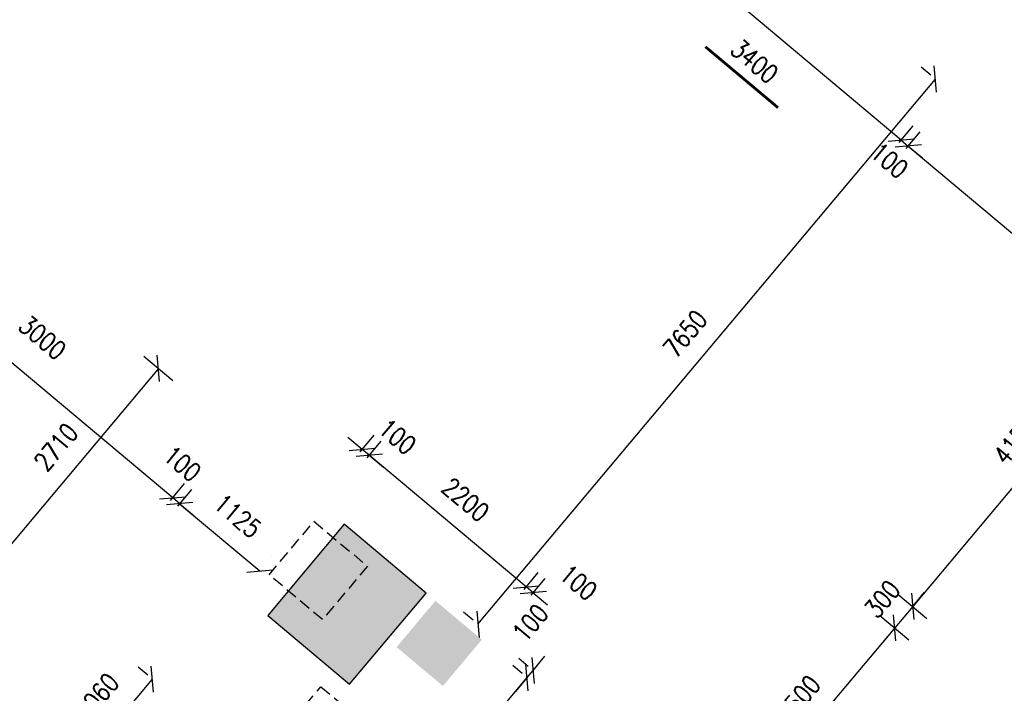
# Model space of a CAD drawing. Header units: millimetres. Extents: x 833220848 to 834439174, y 817676276 to 818025844.
# Tile 19 of 33: x 834232155 to 834242736, y 817929217 to 817936457. Entities that reach past the tile are written whole.
import ezdxf

# ---------------------------------------------------------------- set-up
doc = ezdxf.new("R2010")
doc.units = ezdxf.units.MM
doc.header["$LTSCALE"] = 1000
doc.header["$MEASUREMENT"] = 0
doc.linetypes.add('HIDDEN2', pattern=[0.1875, 0.125, -0.0625])
for name, color, linetype in [('3B52X_GBP_amendmentC', 150, 'Continuous'), ('_BD Amendment C Changes', 10, 'Continuous'), ('MGD064_C097', 97, 'Continuous')]:
    doc.layers.add(name, color=color, linetype=linetype)
doc.layers.add('VPA031_Dimension GF', color=6, linetype='Continuous', lineweight=13)
doc.styles.add('RLP-SIMPLEX', font='SIMPLEX.shx', dxfattribs={"width": 0.8})
doc.dimstyles.new('VP-SIMPLEX_D200', dxfattribs={"dimscale": 200, "dimtxt": 1, "dimasz": 1, "dimexe": 1, "dimexo": 1, "dimgap": 1, "dimtad": 1, "dimdec": 1, "dimdsep": 46, "dimtxsty": 'RLP-SIMPLEX', "dimblk": 'OBLIQUE', "dimcen": 1, "dimclrd": 1, "dimclre": 1, "dimclrt": 256, "dimadec": 1, "dimazin": 2, "dimtfac": 1, "dimtdec": 1, "dimtix": 1, "dimtmove": 2, "dimatfit": 1, "dimfxl": 0, "dimtolj": 1, "dimtzin": 0, "dimarcsym": 0})

# ---------------------------------------------------------------- blocks, each defined once
blk = doc.blocks.new('_Oblique')
at = {"color": 0, "linetype": 'ByBlock', "lineweight": -2}
blk.add_line((-0.5, -0.5), (0.5, 0.5), dxfattribs=at)
blk = doc.blocks.new('*D78')
at = {"layer": 'VPA031_Dimension GF', "color": 1, "lineweight": -2}
for p, q in [((834239001, 817937323), (834239151, 817937502)), ((834241627, 817935164), (834239023, 817937349)), ((834241605, 817935137), (834241756, 817935317))]:
    blk.add_line(p, q, dxfattribs=at)
at = {"layer": 'VPA031_Dimension GF', "color": 1, "lineweight": -2, "xscale": 200, "yscale": 200, "zscale": 200}
for p, rotation in [((834239023, 817937349), 140.0000000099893), ((834241627, 817935164), 320.0000000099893)]:
    blk.add_blockref('_Oblique', p, dxfattribs=dict(at, rotation=rotation))
at = {"layer": 'VPA031_Dimension GF', "color": 6, "insert": (834240052, 817936009), "char_height": 200, "attachment_point": 5, "rotation": 320, "style": 'RLP-SIMPLEX'}
blk.add_mtext('\\A1;3400', dxfattribs=at)
blk = doc.blocks.new('*D79')
at = {"layer": 'VPA031_Dimension GF', "color": 1, "lineweight": -2}
for p, q in [((834241682, 817935073), (834241832, 817935253)), ((834241704, 817935099), (834247533, 817930208)), ((834247511, 817930181), (834247662, 817930361))]:
    blk.add_line(p, q, dxfattribs=at)
at = {"layer": 'VPA031_Dimension GF', "color": 1, "lineweight": -2, "xscale": 200, "yscale": 200, "zscale": 200}
for p, rotation in [((834241704, 817935099), 139.9999996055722), ((834247533, 817930208), 319.9999996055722)]:
    blk.add_blockref('_Oblique', p, dxfattribs=dict(at, rotation=rotation))
at = {"layer": 'VPA031_Dimension GF', "color": 6, "insert": (834243804, 817932846), "char_height": 200, "attachment_point": 5, "rotation": 320, "style": 'RLP-SIMPLEX'}
blk.add_mtext('\\A1;7610', dxfattribs=at)
blk = doc.blocks.new('*D80')
at = {"layer": 'VPA031_Dimension GF', "color": 1, "lineweight": -2}
for p, q in [((834241627, 817935164), (834241474, 817935292)), ((834241605, 817935137), (834241756, 817935317)), ((834241682, 817935073), (834241832, 817935253)), ((834241627, 817935164), (834241704, 817935099)), ((834241704, 817935099), (834241857, 817934971))]:
    blk.add_line(p, q, dxfattribs=at)
at = {"layer": 'VPA031_Dimension GF', "color": 1, "lineweight": -2, "xscale": 200, "yscale": 200, "zscale": 200}
for p, rotation in [((834241627, 817935164), 320.0000000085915), ((834241704, 817935099), 140.0000000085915)]:
    blk.add_blockref('_Oblique', p, dxfattribs=dict(at, rotation=rotation))
at = {"layer": 'VPA031_Dimension GF', "color": 6, "insert": (834241502, 817934943), "char_height": 200, "attachment_point": 5, "rotation": 320, "style": 'RLP-SIMPLEX'}
blk.add_mtext('\\A1;100', dxfattribs=at)
blk = doc.blocks.new('*D82')
at = {"layer": 'VPA031_Dimension GF', "color": 1, "lineweight": -2}
for p, q in [((834235278, 817941457), (834235784, 817941032)), ((834235631, 817941161), (834230713, 817935300)), ((834230361, 817935596), (834230866, 817935172))]:
    blk.add_line(p, q, dxfattribs=at)
at = {"layer": 'VPA031_Dimension GF', "color": 1, "lineweight": -2, "xscale": 200, "yscale": 200, "zscale": 200}
for p, rotation in [((834235631, 817941161), 50.00000003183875), ((834230713, 817935300), 230.0000000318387)]:
    blk.add_blockref('_Oblique', p, dxfattribs=dict(at, rotation=rotation))
at = {"layer": 'VPA031_Dimension GF', "color": 6, "insert": (834232942, 817938423), "char_height": 200, "attachment_point": 5, "rotation": 50, "style": 'RLP-SIMPLEX'}
blk.add_mtext('\\A1;7650', dxfattribs=at)
blk = doc.blocks.new('*D87')
at = {"layer": 'VPA031_Dimension GF', "color": 1, "lineweight": -2}
for p, q in [((834245892, 817932093), (834246204, 817931831)), ((834246051, 817931960), (834241584, 817926636)), ((834241425, 817926769), (834241737, 817926507))]:
    blk.add_line(p, q, dxfattribs=at)
at = {"layer": 'VPA031_Dimension GF', "color": 1, "lineweight": -2, "xscale": 200, "yscale": 200, "zscale": 200}
for p, rotation in [((834246051, 817931960), 49.9999994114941), ((834241584, 817926636), 229.9999994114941)]:
    blk.add_blockref('_Oblique', p, dxfattribs=dict(at, rotation=rotation))
at = {"layer": 'VPA031_Dimension GF', "color": 6, "insert": (834243588, 817929491), "char_height": 200, "attachment_point": 5, "rotation": 50, "style": 'RLP-SIMPLEX'}
blk.add_mtext('\\A1;6950', dxfattribs=at)
blk = doc.blocks.new('*D92')
at = {"layer": 'VPA031_Dimension GF', "color": 1, "lineweight": -2}
for p, q in [((834231478, 817933220), (834231629, 817933399)), ((834233799, 817931318), (834231501, 817933246)), ((834233777, 817931291), (834233927, 817931471))]:
    blk.add_line(p, q, dxfattribs=at)
at = {"layer": 'VPA031_Dimension GF', "color": 1, "lineweight": -2, "xscale": 200, "yscale": 200, "zscale": 200}
for p, rotation in [((834231501, 817933246), 139.9999999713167), ((834233799, 817931318), 319.9999999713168)]:
    blk.add_blockref('_Oblique', p, dxfattribs=dict(at, rotation=rotation))
at = {"layer": 'VPA031_Dimension GF', "color": 6, "insert": (834232400, 817933040), "char_height": 200, "attachment_point": 5, "rotation": 320, "style": 'RLP-SIMPLEX'}
blk.add_mtext('\\A1;3000', dxfattribs=at)
blk = doc.blocks.new('*D93')
at = {"layer": 'VPA031_Dimension GF', "color": 1, "lineweight": -2}
for p, q in [((834235835, 817931839), (834235682, 817931968)), ((834235813, 817931813), (834235964, 817931992)), ((834235912, 817931775), (834235835, 817931839)), ((834235890, 817931749), (834236041, 817931928)), ((834235912, 817931775), (834236065, 817931646))]:
    blk.add_line(p, q, dxfattribs=at)
at = {"layer": 'VPA031_Dimension GF', "color": 1, "lineweight": -2, "xscale": 200, "yscale": 200, "zscale": 200}
for p, rotation in [((834235835, 817931839), 320.0000000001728), ((834235912, 817931775), 140.0000000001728)]:
    blk.add_blockref('_Oblique', p, dxfattribs=dict(at, rotation=rotation))
at = {"layer": 'VPA031_Dimension GF', "color": 6, "insert": (834236213, 817931976), "char_height": 200, "attachment_point": 5, "rotation": 320, "style": 'RLP-SIMPLEX'}
blk.add_mtext('\\A1;100', dxfattribs=at)
blk = doc.blocks.new('*D94')
at = {"layer": 'VPA031_Dimension GF', "color": 1, "lineweight": -2}
for p, q in [((834235890, 817931749), (834236041, 817931928)), ((834237597, 817930361), (834235912, 817931775)), ((834237575, 817930334), (834237726, 817930514))]:
    blk.add_line(p, q, dxfattribs=at)
at = {"layer": 'VPA031_Dimension GF', "color": 1, "lineweight": -2, "xscale": 200, "yscale": 200, "zscale": 200}
for p, rotation in [((834235912, 817931775), 140.0000000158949), ((834237597, 817930361), 320.0000000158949)]:
    blk.add_blockref('_Oblique', p, dxfattribs=dict(at, rotation=rotation))
at = {"layer": 'VPA031_Dimension GF', "color": 6, "insert": (834236947, 817931298), "char_height": 200, "attachment_point": 5, "rotation": 320, "style": 'RLP-SIMPLEX'}
blk.add_mtext('\\A1;2200', dxfattribs=at)
blk = doc.blocks.new('*D95')
at = {"layer": 'VPA031_Dimension GF', "color": 1, "lineweight": -2}
for p, q in [((834237597, 817930361), (834237444, 817930489)), ((834237575, 817930334), (834237726, 817930514)), ((834237674, 817930297), (834237597, 817930361)), ((834237652, 817930270), (834237802, 817930450)), ((834237674, 817930297), (834237827, 817930168))]:
    blk.add_line(p, q, dxfattribs=at)
at = {"layer": 'VPA031_Dimension GF', "color": 1, "lineweight": -2, "xscale": 200, "yscale": 200, "zscale": 200}
for p, rotation in [((834237597, 817930361), 320.0000000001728), ((834237674, 817930297), 140.0000000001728)]:
    blk.add_blockref('_Oblique', p, dxfattribs=dict(at, rotation=rotation))
at = {"layer": 'VPA031_Dimension GF', "color": 6, "insert": (834238159, 817930407), "char_height": 200, "attachment_point": 5, "rotation": 320, "style": 'RLP-SIMPLEX'}
blk.add_mtext('\\A1;100', dxfattribs=at)
blk = doc.blocks.new('*D64')
at = {"layer": 'VPA031_Dimension GF', "color": 1, "lineweight": -2}
for p, q in [((834233488, 817932842), (834233799, 817932580)), ((834233646, 817932709), (834231904, 817930633)), ((834231746, 817930766), (834232057, 817930504))]:
    blk.add_line(p, q, dxfattribs=at)
at = {"layer": 'VPA031_Dimension GF', "color": 1, "lineweight": -2, "xscale": 200, "yscale": 200, "zscale": 200}
for p, rotation in [((834233646, 817932709), 50.00000374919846), ((834231904, 817930633), 230.0000037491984)]:
    blk.add_blockref('_Oblique', p, dxfattribs=dict(at, rotation=rotation))
at = {"layer": 'VPA031_Dimension GF', "color": 6, "insert": (834232545, 817931864), "char_height": 200, "attachment_point": 5, "rotation": 50, "style": 'RLP-SIMPLEX'}
blk.add_mtext('\\A1;2710', dxfattribs=at)
blk = doc.blocks.new('*D137')
at = {"layer": 'VPA031_Dimension GF', "color": 1, "lineweight": -2}
for p, q in [((834234002, 817931408), (834234002, 817931408)), ((834233873, 817931255), (834234735, 817930532)), ((834234864, 817930685), (834234864, 817930685))]:
    blk.add_line(p, q, dxfattribs=at)
at = {"layer": 'VPA031_Dimension GF', "color": 1, "lineweight": -2, "xscale": 200, "yscale": 200, "zscale": 200}
for p, rotation in [((834233873, 817931255), 139.9999999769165), ((834234735, 817930532), 319.9999999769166)]:
    blk.add_blockref('_Oblique', p, dxfattribs=dict(at, rotation=rotation))
at = {"layer": 'VPA031_Dimension GF', "color": 6, "insert": (834234497, 817931123), "char_height": 200, "attachment_point": 5, "rotation": 320, "style": 'RLP-SIMPLEX'}
blk.add_mtext('\\A1;1125', dxfattribs=at)
blk = doc.blocks.new('*D141')
at = {"layer": 'VPA031_Dimension GF', "color": 1, "lineweight": -2}
for p, q in [((834237556, 817929428), (834237453, 817929514)), ((834236000, 817927471), (834237607, 817929386)), ((834235949, 817927513), (834235846, 817927599))]:
    blk.add_line(p, q, dxfattribs=at)
at = {"layer": 'VPA031_Dimension GF', "color": 1, "lineweight": -2, "xscale": 200, "yscale": 200, "zscale": 200}
for p, rotation in [((834237607, 817929386), 50.00000003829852), ((834236000, 817927471), 230.0000000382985)]:
    blk.add_blockref('_Oblique', p, dxfattribs=dict(at, rotation=rotation))
at = {"layer": 'VPA031_Dimension GF', "color": 6, "insert": (834236573, 817928621), "char_height": 200, "attachment_point": 5, "rotation": 50, "style": 'RLP-SIMPLEX'}
blk.add_mtext('\\A1;2500', dxfattribs=at)
blk = doc.blocks.new('*D174')
at = {"layer": 'VPA031_Dimension GF', "color": 1, "lineweight": -2}
for p, q in [((834237671, 817929462), (834237799, 817929616)), ((834237556, 817929428), (834237453, 817929514)), ((834237620, 817929505), (834237518, 817929591)), ((834237607, 817929386), (834237671, 817929462)), ((834237607, 817929386), (834237478, 817929232))]:
    blk.add_line(p, q, dxfattribs=at)
at = {"layer": 'VPA031_Dimension GF', "color": 1, "lineweight": -2, "xscale": 200, "yscale": 200, "zscale": 200}
for p, rotation in [((834237607, 817929386), 50.00000016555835), ((834237671, 817929462), 230.0000001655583)]:
    blk.add_blockref('_Oblique', p, dxfattribs=dict(at, rotation=rotation))
at = {"layer": 'VPA031_Dimension GF', "color": 6, "insert": (834237643, 817929973), "char_height": 200, "attachment_point": 5, "rotation": 50, "style": 'RLP-SIMPLEX'}
blk.add_mtext('\\A1;100', dxfattribs=at)
blk = doc.blocks.new('*D175')
at = {"layer": 'VPA031_Dimension GF', "color": 1, "lineweight": -2}
for p, q in [((834241945, 817935862), (834241843, 817935948)), ((834237079, 817929959), (834241996, 817935819)), ((834237028, 817930002), (834236925, 817930088))]:
    blk.add_line(p, q, dxfattribs=at)
at = {"layer": 'VPA031_Dimension GF', "color": 1, "lineweight": -2, "xscale": 200, "yscale": 200, "zscale": 200}
for p, rotation in [((834241996, 817935819), 50.00000022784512), ((834237079, 817929959), 230.0000002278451)]:
    blk.add_blockref('_Oblique', p, dxfattribs=dict(at, rotation=rotation))
at = {"layer": 'VPA031_Dimension GF', "color": 6, "insert": (834239307, 817933082), "char_height": 200, "attachment_point": 5, "rotation": 50, "style": 'RLP-SIMPLEX'}
blk.add_mtext('\\A1;7650', dxfattribs=at)
blk = doc.blocks.new('*D176')
at = {"layer": 'VPA031_Dimension GF', "color": 1, "lineweight": -2}
for p, q in [((834233799, 817931318), (834233646, 817931446)), ((834233777, 817931291), (834233927, 817931471)), ((834233853, 817931227), (834234004, 817931407)), ((834233875, 817931254), (834233799, 817931318)), ((834233875, 817931254), (834234029, 817931125))]:
    blk.add_line(p, q, dxfattribs=at)
at = {"layer": 'VPA031_Dimension GF', "color": 1, "lineweight": -2, "xscale": 200, "yscale": 200, "zscale": 200}
for p, rotation in [((834233799, 817931318), 320.0000000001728), ((834233875, 817931254), 140.0000000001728)]:
    blk.add_blockref('_Oblique', p, dxfattribs=dict(at, rotation=rotation))
at = {"layer": 'VPA031_Dimension GF', "color": 6, "insert": (834233902, 817931685), "char_height": 200, "attachment_point": 5, "rotation": 320, "style": 'RLP-SIMPLEX'}
blk.add_mtext('\\A1;100', dxfattribs=at)
blk = doc.blocks.new('*D250')
at = {"layer": 'VPA031_Dimension GF', "color": 1, "lineweight": -2}
for p, q in [((834244260, 817933463), (834244572, 817933201)), ((834244418, 817933330), (834241751, 817930151)), ((834241592, 817930284), (834241904, 817930022))]:
    blk.add_line(p, q, dxfattribs=at)
at = {"layer": 'VPA031_Dimension GF', "color": 1, "lineweight": -2, "xscale": 200, "yscale": 200, "zscale": 200}
for p, rotation in [((834244418, 817933330), 50.00000320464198), ((834241751, 817930151), 230.000003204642)]:
    blk.add_blockref('_Oblique', p, dxfattribs=dict(at, rotation=rotation))
at = {"layer": 'VPA031_Dimension GF', "color": 6, "insert": (834242855, 817931933), "char_height": 200, "attachment_point": 5, "rotation": 50, "style": 'RLP-SIMPLEX'}
blk.add_mtext('\\A1;4150', dxfattribs=at)
blk = doc.blocks.new('*D251')
at = {"layer": 'VPA031_Dimension GF', "color": 1, "lineweight": -2}
for p, q in [((834241592, 817930284), (834241904, 817930022)), ((834241751, 817930151), (834241879, 817930304)), ((834241751, 817930151), (834241558, 817929921)), ((834241399, 817930054), (834241711, 817929793)), ((834241558, 817929921), (834241429, 817929768))]:
    blk.add_line(p, q, dxfattribs=at)
at = {"layer": 'VPA031_Dimension GF', "color": 1, "lineweight": -2, "xscale": 200, "yscale": 200, "zscale": 200}
for p, rotation in [((834241751, 817930151), 230.0011191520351), ((834241558, 817929921), 50.00111915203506)]:
    blk.add_blockref('_Oblique', p, dxfattribs=dict(at, rotation=rotation))
at = {"layer": 'VPA031_Dimension GF', "color": 6, "insert": (834241425, 817930229), "char_height": 200, "attachment_point": 5, "rotation": 50.0011, "style": 'RLP-SIMPLEX'}
blk.add_mtext('\\A1;300', dxfattribs=at)
blk = doc.blocks.new('*D252')
at = {"layer": 'VPA031_Dimension GF', "color": 1, "lineweight": -2}
for p, q in [((834241399, 817930054), (834241711, 817929793)), ((834241558, 817929921), (834239951, 817928006)), ((834239792, 817928139), (834240104, 817927877))]:
    blk.add_line(p, q, dxfattribs=at)
at = {"layer": 'VPA031_Dimension GF', "color": 1, "lineweight": -2, "xscale": 200, "yscale": 200, "zscale": 200}
for p, rotation in [((834241558, 817929921), 50.00001467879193), ((834239951, 817928006), 230.0000146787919)]:
    blk.add_blockref('_Oblique', p, dxfattribs=dict(at, rotation=rotation))
at = {"layer": 'VPA031_Dimension GF', "color": 6, "insert": (834240525, 817929156), "char_height": 200, "attachment_point": 5, "rotation": 50, "style": 'RLP-SIMPLEX'}
blk.add_mtext('\\A1;2500', dxfattribs=at)
blk = doc.blocks.new('*D254')
at = {"layer": 'VPA031_Dimension GF', "color": 1, "lineweight": -2}
for p, q in [((834233531, 817929412), (834233428, 817929498)), ((834232900, 817928557), (834233581, 817929369)), ((834232849, 817928600), (834232747, 817928686))]:
    blk.add_line(p, q, dxfattribs=at)
at = {"layer": 'VPA031_Dimension GF', "color": 1, "lineweight": -2, "xscale": 200, "yscale": 200, "zscale": 200}
for p, rotation in [((834233581, 817929369), 49.99999997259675), ((834232900, 817928557), 229.9999999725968)]:
    blk.add_blockref('_Oblique', p, dxfattribs=dict(at, rotation=rotation))
at = {"layer": 'VPA031_Dimension GF', "color": 6, "insert": (834232985, 817929178), "char_height": 200, "attachment_point": 5, "rotation": 50, "style": 'RLP-SIMPLEX'}
blk.add_mtext('\\A1;1060', dxfattribs=at)

msp = doc.modelspace()

# ---------------------------------------------------------------- hatches: boundary and pattern name
at = {"layer": 'MGD064_C097'}
for points in [[(834236523.45, 817930294.56), (834235642.49, 817931033.77), (834234819.73, 817930053.23), (834235700.68, 817929314.02)], [(834236574.82, 817930153.55), (834236574.82, 817930153.55), (834236414.12, 817929962.04), (834236912.05, 817929544.22), (834237072.75, 817929735.73)], [(834236623.03, 817930211), (834236574.82, 817930153.55), (834237072.75, 817929735.73), (834237120.96, 817929793.19)], [(834236414.13, 817929962.03), (834236414.12, 817929962.04), (834236205.21, 817929713.08), (834236703.15, 817929295.27), (834236912.05, 817929544.23)]]:
    msp.add_hatch(color=256, dxfattribs=at).paths.add_polyline_path(points)

# ---------------------------------------------------------------- linework, layer by layer
at = {"layer": '3B52X_GBP_amendmentC', "color": 150, "linetype": 'HIDDEN2'}
for points in [[(834234834.46, 817930490.84), (834235316.55, 817931065.37), (834235891.08, 817930583.28), (834235408.99, 817930008.74)], [(834234747.92, 817928520.89), (834235390.71, 817929286.93), (834236156.75, 817928644.15), (834235513.96, 817927878.1)]]:
    msp.add_lwpolyline(points, close=True, dxfattribs=at)
at = {"layer": '_BD Amendment C Changes', "ltscale": 500, "const_width": 30}
msp.add_lwpolyline([(834239523.78, 817936166.18), (834240304.19, 817935511.34)], dxfattribs=at)
at = {"layer": 'MGD064_C097'}
msp.add_lwpolyline([(834234819.73, 817930053.23), (834235700.68, 817929314.02), (834236523.45, 817930294.56), (834235642.49, 817931033.77), (834234819.73, 817930053.23)], dxfattribs=at)

# ---------------------------------------------------------------- dimensions: what is measured, and where the dimension line sits
at = {"layer": 'VPA031_Dimension GF'}
for p1, p2, distance, picture, middle in [((834235124.74, 817941585.12), (834230207.42, 817935724.88), 660.32, '*D82', (834232942.1, 817938423.39)), ((834237181.25, 817929873.14), (834242098.57, 817935733.38), 133.93, '*D175', (834239307.5, 817933082.19)), ((834244106.53, 817933591.64), (834241438.96, 817930412.56), 407.16, '*D250', (834242854.83, 817931933.22)), ((834233334.34, 817932970.54), (834231592.39, 817930894.56), 407.16, '*D64', (834232545.45, 817931863.67)), ((834245739.22, 817932221.62), (834241271.84, 817926897.6), 407.16, '*D87', (834243587.62, 817929490.73)), ((834237446.58, 817930181.24), (834235761.28, 817931595.38), -234.48, '*D94', (834236947.49, 817931297.75)), ((834233873.45, 817931255.17), (834234735.25, 817930532.03), 0, '*D137', (834234497.19, 817931123.41)), ((834241438.96, 817930412.56), (834241246.13, 817930182.74), 407.07, '*D251', (834241424.57, 817930228.82)), ((834241246.12, 817930182.74), (834239639.16, 817928267.63), 407.08, '*D252', (834240524.67, 817929156.36)), ((834236102.21, 817927384.5), (834237709.18, 817929299.61), 133.93, '*D141', (834236573.28, 817928620.98))]:
    dim = msp.add_aligned_dim(p1=p1, p2=p2, distance=distance, dimstyle='VP-SIMPLEX_D200', override={"dimclrt": 6}, dxfattribs=at)
    dim.commit()
    dim.dimension.update_dxf_attribs({"geometry": picture, "text_midpoint": middle})
for base, p1, p2, angle, picture, middle in [((834239022.71, 817937349.07), (834241476.54, 817934983.97), (834238871.99, 817937169.45), 140, '*D78', (834240052.05, 817936008.84)), ((834241703.87, 817935099.31), (834241476.54, 817934983.97), (834241553.15, 817934919.69), 320, '*D80', (834241501.97, 817934943.11)), ((834247533.47, 817930207.69), (834241553.15, 817934919.69), (834247382.75, 817930028.07), 320, '*D79', (834243804.26, 817932845.83)), ((834231500.61, 817933246.21), (834233648.02, 817931138.23), (834231349.89, 817933066.59), 140, '*D92', (834232400.5, 817933039.57)), ((834235835.4, 817931839.28), (834235761.28, 817931595.38), (834235684.68, 817931659.66), 140, '*D93', (834236212.83, 817931975.76)), ((834233798.75, 817931317.85), (834233724.63, 817931073.95), (834233648.02, 817931138.23), 140, '*D176', (834233901.69, 817931684.66)), ((834237597.3, 817930360.87), (834237523.18, 817930116.96), (834237446.58, 817930181.24), 140, '*D95', (834238158.58, 817930407.48)), ((834237670.86, 817929462.31), (834237709.18, 817929299.61), (834237773.46, 817929376.22), 50, '*D174', (834237642.7, 817929973.25)), ((834233581.19, 817929369.35), (834233002.43, 817928471.25), (834233683.79, 817929283.26), 50, '*D254', (834232985.21, 817929177.57))]:
    dim = msp.add_linear_dim(base=base, p1=p1, p2=p2, angle=angle, dimstyle='VP-SIMPLEX_D200', override={"dimclrt": 6}, dxfattribs=at)
    dim.commit()
    dim.dimension.update_dxf_attribs({"geometry": picture, "text_midpoint": middle, "dimtype": 161})

doc.saveas('drawing.dxf')
